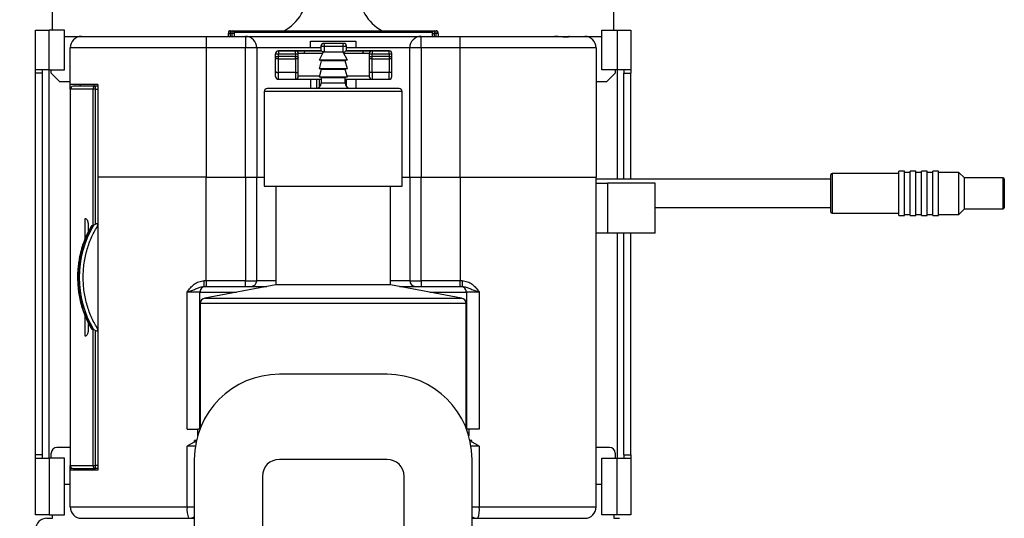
# Model space of a CAD drawing. Header units: millimetres. Extents: x 5 to 273, y 7 to 200.
# Tile 4 of 12: x 41 to 99, y 103 to 133. Entities that reach past the tile are written whole.
import ezdxf

# ---------------------------------------------------------------- set-up
doc = ezdxf.new("R2010")
doc.units = ezdxf.units.MM
doc.layers.add('FORMAT', color=7, linetype='Continuous')
doc.styles.add('SLDTEXTSTYLE0', font='TXT', dxfattribs={"width": 0.75})
doc.dimstyles.new('SLDDIMSTYLE1', dxfattribs={"dimtxt": 3.5, "dimasz": 3.302, "dimexe": 0, "dimexo": 0.0625, "dimgap": 0.875, "dimtad": 1, "dimdec": 1, "dimlfac": 3, "dimrnd": 1e-09, "dimzin": 12, "dimdsep": 46, "dimtxsty": 'SLDTEXTSTYLE0', "dimsah": 1, "dimcen": 0.09, "dimadec": 0, "dimazin": 3, "dimtfac": 1, "dimtofl": 0, "dimtmove": 0, "dimatfit": 3, "dimfxl": 0, "dimfrac": 2, "dimtolj": 1, "dimtzin": 12, "dimarcsym": 0})

# ---------------------------------------------------------------- blocks, each defined once
blk = doc.blocks.new('_D_1')
at = {"layer": 'FORMAT'}
for p, q in [((38.952, 143.371), (22.952, 143.371)), ((23.952, 143.371), (23.952, 54.516)), ((52.335, 54.516), (22.952, 54.516))]:
    blk.add_line(p, q, dxfattribs=at)
for points in [[(23.952, 143.371), (23.444, 140.069), (24.46, 140.069)], [(23.952, 54.516), (24.46, 57.818), (23.444, 57.818)]]:
    blk.add_solid(points, dxfattribs=at)
at = {"layer": 'FORMAT', "insert": (19.44, 100.004), "char_height": 3.5, "attachment_point": 1, "rotation": 90, "style": 'SLDTEXTSTYLE0'}
blk.add_mtext('266.6', dxfattribs=at)

msp = doc.modelspace()

# ---------------------------------------------------------------- linework, layer by layer
at = {"color": 7, "linetype": 'Continuous', "lineweight": 25}
for p, q in [((43.01822, 131.94353), (43.01822, 133.17686)), ((76.01822, 131.94353), (76.01822, 133.17686)), ((42.01822, 131.94353), (42.81822, 131.94353)), ((42.01822, 129.61019), (42.01822, 131.94353)), ((43.71822, 131.94353), (42.81822, 131.94353)), ((42.81822, 129.61019), (42.81822, 131.94353)), ((43.71822, 129.61019), (43.71822, 131.94353)), ((43.71822, 131.57686), (44.71822, 131.57686)), ((44.71822, 131.57686), (52.05155, 131.57686)), ((52.05155, 131.57686), (54.35155, 131.57686)), ((52.05155, 131.57686), (52.05155, 130.91019)), ((53.35239, 131.74353), (53.45238, 131.74353)), ((53.35239, 131.57686), (53.35239, 131.74353)), ((53.58573, 131.74353), (53.45238, 131.74353)), ((53.45238, 131.74353), (53.45238, 131.57686)), ((53.45384, 131.91019), (53.58723, 131.91019)), ((53.68571, 131.74353), (53.58573, 131.74353)), ((53.58573, 131.57686), (53.58573, 131.74353)), ((53.58723, 131.91019), (65.44921, 131.91019)), ((53.68571, 131.74353), (53.68571, 131.57686)), ((65.34925, 131.81019), (53.68719, 131.81019)), ((54.35155, 131.57686), (54.35155, 130.91019)), ((54.35155, 131.57686), (64.68488, 131.57686)), ((64.68488, 130.91019), (64.68488, 131.57686)), ((64.68488, 131.57686), (66.98488, 131.57686)), ((65.35072, 131.74353), (65.45071, 131.74353)), ((65.35072, 131.57686), (65.35072, 131.74353)), ((65.44921, 131.91019), (65.5826, 131.91019)), ((65.45071, 131.74353), (65.45071, 131.57686)), ((65.58406, 131.74353), (65.45071, 131.74353)), ((65.58406, 131.57686), (65.58406, 131.74353)), ((65.68405, 131.74353), (65.58406, 131.74353)), ((65.68405, 131.74353), (65.68405, 131.57686)), ((66.98488, 130.91019), (66.98488, 131.57686)), ((66.98488, 131.57686), (72.53804, 131.57686)), ((72.54624, 131.57686), (73.41676, 131.57686)), ((73.41676, 131.57686), (74.31822, 131.57686)), ((74.31822, 131.57686), (75.31822, 131.57686)), ((75.31822, 131.94353), (76.21822, 131.94353)), ((75.31822, 129.61019), (75.31822, 131.94353)), ((76.21822, 131.94353), (76.21822, 129.61019)), ((76.21822, 131.94353), (77.01822, 131.94353)), ((77.01822, 131.94353), (77.01822, 129.61019)), ((44.05155, 128.74353), (44.05155, 130.91019)), ((52.05155, 130.91019), (44.05155, 130.91019)), ((52.05155, 130.91019), (52.05155, 123.31019)), ((54.35155, 130.91019), (52.05155, 130.91019)), ((55.01822, 130.91019), (54.35155, 130.91019)), ((54.35155, 123.31019), (54.35155, 130.91019)), ((55.01822, 130.91019), (55.01822, 123.31019)), ((58.18488, 130.91019), (55.01822, 130.91019)), ((58.18488, 131.29084), (60.85155, 131.29084)), ((58.80155, 130.91019), (58.18488, 130.91019)), ((58.80155, 131.00396), (58.80155, 131.00031)), ((58.80155, 131.00031), (58.80155, 130.73364)), ((60.30155, 131.00031), (60.30155, 131.00395)), ((60.30155, 130.73364), (60.30155, 131.00031)), ((60.85155, 130.91019), (60.30155, 130.91019)), ((64.01822, 130.91019), (60.85155, 130.91019)), ((64.68488, 130.91019), (64.01822, 130.91019)), ((64.01822, 123.31019), (64.01822, 130.91019)), ((64.68488, 130.91019), (64.68488, 123.31019)), ((66.98488, 130.91019), (64.68488, 130.91019)), ((74.98488, 130.91019), (66.98488, 130.91019)), ((66.98488, 123.31019), (66.98488, 130.91019)), ((74.98488, 130.91019), (74.98488, 123.31019)), ((56.13488, 130.56422), (56.13488, 130.55897)), ((56.13488, 130.39231), (56.13488, 130.55897)), ((56.13488, 129.5204), (56.13488, 130.32375)), ((56.30155, 130.72564), (56.30155, 130.73088)), ((57.30155, 130.72564), (56.30155, 130.72564)), ((56.30155, 130.72564), (56.30155, 130.55876)), ((56.30155, 130.55876), (57.30155, 130.55876)), ((56.30155, 130.39209), (56.30155, 130.55876)), ((57.30155, 130.39209), (56.30155, 130.39209)), ((56.30155, 130.25499), (56.30155, 130.39209)), ((57.30155, 130.73088), (57.30155, 130.72564)), ((57.30155, 130.55876), (57.30155, 130.72564)), ((57.30155, 130.55876), (57.30155, 130.39209)), ((57.30155, 130.25499), (57.30155, 130.39209)), ((57.46822, 130.55897), (57.46822, 130.56422)), ((57.46822, 130.39231), (57.46822, 130.55897)), ((57.46822, 129.5204), (57.46822, 130.32375)), ((58.92567, 130.65843), (58.68488, 130.17686)), ((58.95549, 130.67686), (59.5138, 130.67686)), ((59.5138, 130.67686), (60.08095, 130.67686)), ((60.35155, 130.17686), (60.11076, 130.65843)), ((61.63488, 130.56422), (61.63488, 130.55897)), ((61.63488, 130.55897), (61.63488, 130.39231)), ((61.63488, 130.32375), (61.63488, 129.5204)), ((61.80155, 130.72564), (61.80155, 130.73088)), ((62.80155, 130.72564), (61.80155, 130.72564)), ((61.80155, 130.72564), (61.80155, 130.55876)), ((61.80155, 130.55876), (62.80155, 130.55876)), ((61.80155, 130.39209), (61.80155, 130.55876)), ((62.80155, 130.39209), (61.80155, 130.39209)), ((61.80155, 130.25499), (61.80155, 130.39209)), ((62.80155, 130.73088), (62.80155, 130.72564)), ((62.80155, 130.55876), (62.80155, 130.72564)), ((62.80155, 130.55876), (62.80155, 130.39209)), ((62.80155, 130.39209), (62.80155, 130.25499)), ((62.96822, 130.55897), (62.96822, 130.56422)), ((62.96822, 130.39231), (62.96822, 130.55897)), ((62.96822, 129.5204), (62.96822, 130.32375)), ((56.30155, 130.25499), (57.30155, 130.25499)), ((56.30155, 129.45163), (56.30155, 130.25499)), ((57.30155, 130.25499), (57.30155, 129.45163)), ((60.35155, 130.17686), (58.68488, 130.17686)), ((58.80704, 130.13494), (58.68488, 129.67686)), ((60.35155, 129.67686), (60.2294, 130.13494)), ((61.80155, 130.25499), (62.80155, 130.25499)), ((61.80155, 129.45163), (61.80155, 130.25499)), ((62.80155, 130.25499), (62.80155, 129.45163)), ((42.81822, 129.61019), (42.01822, 129.61019)), ((42.01822, 129.41019), (42.01822, 129.61019)), ((42.01822, 106.97686), (42.01822, 129.41019)), ((42.41822, 129.41019), (42.01822, 129.41019)), ((42.41822, 129.41019), (42.41822, 129.61019)), ((42.41822, 106.97686), (42.41822, 129.41019)), ((42.81822, 129.61019), (43.71822, 129.61019)), ((42.93488, 129.41019), (42.93488, 129.61019)), ((42.93488, 129.41019), (43.43488, 128.91019)), ((57.30155, 129.45163), (56.30155, 129.45163)), ((56.30155, 129.06003), (56.30155, 129.45163)), ((57.30155, 129.45163), (57.30155, 129.06003)), ((60.35155, 129.67686), (58.68488, 129.67686)), ((58.80704, 129.63494), (58.68488, 129.17686)), ((60.35155, 129.17686), (58.68488, 129.17686)), ((58.81822, 129.14353), (58.81822, 128.84353)), ((60.21822, 128.84353), (60.21822, 129.14353)), ((60.35155, 129.17686), (60.2294, 129.63494)), ((62.80155, 129.45163), (61.80155, 129.45163)), ((61.80155, 129.45163), (61.80155, 129.06003)), ((62.80155, 129.06003), (62.80155, 129.45163)), ((76.21822, 129.61019), (75.31822, 129.61019)), ((75.60155, 128.91019), (76.10155, 129.41019)), ((76.10155, 129.61019), (76.10155, 129.41019)), ((77.01822, 129.61019), (76.21822, 129.61019)), ((76.61822, 129.61019), (76.61822, 129.41019)), ((76.61822, 123.18002), (76.61822, 129.41019)), ((76.61822, 129.41019), (77.01822, 129.41019)), ((77.01822, 129.61019), (77.01822, 129.41019)), ((77.01822, 123.18002), (77.01822, 129.41019)), ((44.05155, 128.91019), (43.43488, 128.91019)), ((45.68488, 128.74353), (44.05155, 128.74353)), ((44.05155, 128.47686), (44.05155, 128.74353)), ((44.63488, 128.74353), (44.63488, 128.64353)), ((45.46822, 128.64353), (45.46822, 128.74353)), ((45.53314, 128.47686), (45.53314, 128.64353)), ((45.68488, 128.64353), (45.53314, 128.64353)), ((45.68488, 128.74353), (45.68488, 123.31019)), ((56.30155, 129.06003), (57.30155, 129.06003)), ((58.18488, 129.06647), (58.18488, 128.51019)), ((58.53488, 129.06675), (58.53488, 128.90871)), ((58.53488, 128.90871), (58.53488, 128.5187)), ((58.80155, 128.80932), (58.80155, 128.76314)), ((60.85155, 129.06654), (60.85155, 128.51019)), ((61.80155, 129.06003), (62.80155, 129.06003)), ((75.60155, 128.91019), (74.98488, 128.91019)), ((44.05155, 128.47686), (44.05155, 106.34353)), ((45.39445, 128.47686), (44.05155, 128.47686)), ((45.53314, 128.47686), (45.39445, 128.47686)), ((45.39445, 120.45648), (45.39445, 128.47686)), ((45.53314, 120.52682), (45.53314, 128.47686)), ((45.53314, 128.47686), (45.68488, 128.47686)), ((55.46822, 128.34353), (55.46822, 122.77686)), ((63.56822, 122.77686), (63.56822, 128.34353)), ((88.79041, 123.42868), (88.79041, 123.44669)), ((88.79041, 121.24669), (88.79041, 123.42868)), ((92.79041, 123.51335), (88.85708, 123.51335)), ((93.12375, 123.64669), (92.79041, 123.64669)), ((92.79041, 123.62541), (92.79041, 123.64669)), ((92.79041, 121.04669), (92.79041, 123.62541)), ((93.12375, 123.62541), (93.12375, 123.64669)), ((93.12375, 121.04669), (93.12375, 123.62541)), ((93.45708, 123.58002), (93.12375, 123.58002)), ((93.79041, 123.64669), (93.45708, 123.64669)), ((93.45708, 123.62541), (93.45708, 123.64669)), ((93.45708, 121.04669), (93.45708, 123.62541)), ((93.79041, 123.62541), (93.79041, 123.64669)), ((93.79041, 121.04669), (93.79041, 123.62541)), ((94.12375, 123.58002), (93.79041, 123.58002)), ((94.45708, 123.64669), (94.12375, 123.64669)), ((94.12375, 123.62541), (94.12375, 123.64669)), ((94.12375, 121.04669), (94.12375, 123.62541)), ((94.45708, 123.62541), (94.45708, 123.64669)), ((94.45708, 121.04669), (94.45708, 123.62541)), ((94.79041, 123.58002), (94.45708, 123.58002)), ((95.12375, 123.64669), (94.79041, 123.64669)), ((94.79041, 123.62541), (94.79041, 123.64669)), ((94.79041, 121.04669), (94.79041, 123.62541)), ((95.12375, 123.62541), (95.12375, 123.64669)), ((95.12375, 121.04669), (95.12375, 123.62541)), ((96.32375, 123.58002), (95.12375, 123.58002)), ((96.65708, 123.26335), (96.32375, 123.58002)), ((96.32375, 123.55983), (96.32375, 123.58002)), ((96.32375, 121.11335), (96.32375, 123.55983)), ((45.68488, 123.31019), (45.68488, 106.07686)), ((52.05155, 123.31019), (45.68488, 123.31019)), ((52.05155, 117.21019), (52.05155, 123.31019)), ((52.05155, 123.31019), (54.35155, 123.31019)), ((54.35155, 123.31019), (54.35155, 117.21019)), ((54.35155, 123.31019), (55.01822, 123.31019)), ((55.01822, 117.21019), (55.01822, 123.31019)), ((55.01822, 123.31019), (55.46822, 123.31019)), ((55.46822, 122.77686), (63.56822, 122.77686)), ((56.15155, 122.77686), (56.15155, 116.97686)), ((62.88488, 116.97686), (62.88488, 122.77686)), ((63.56822, 123.31019), (64.01822, 123.31019)), ((64.01822, 123.31019), (64.01822, 117.21019)), ((64.01822, 123.31019), (64.68488, 123.31019)), ((64.68488, 117.21019), (64.68488, 123.31019)), ((64.68488, 123.31019), (66.98488, 123.31019)), ((66.98488, 123.31019), (66.98488, 117.21019)), ((66.98488, 123.31019), (74.98488, 123.31019)), ((74.98488, 103.91019), (74.98488, 123.31019)), ((88.79041, 123.18002), (74.98488, 123.18002)), ((74.98488, 122.94353), (75.65155, 122.94353)), ((75.65155, 122.94353), (75.65155, 120.01019)), ((78.45155, 122.94353), (75.65155, 122.94353)), ((78.45155, 120.01019), (78.45155, 122.94353)), ((98.92375, 123.26335), (96.65708, 123.26335)), ((96.65708, 123.24835), (96.65708, 123.26335)), ((96.65708, 121.43002), (96.65708, 123.24835)), ((98.99041, 123.19669), (98.99041, 121.49669)), ((78.45155, 121.51335), (88.79041, 121.51335)), ((88.85708, 121.18002), (92.79041, 121.18002)), ((92.79041, 121.04669), (93.12375, 121.04669)), ((93.12375, 121.11335), (93.45708, 121.11335)), ((93.45708, 121.04669), (93.79041, 121.04669)), ((93.79041, 121.11335), (94.12375, 121.11335)), ((94.12375, 121.04669), (94.45708, 121.04669)), ((94.45708, 121.11335), (94.79041, 121.11335)), ((94.79041, 121.04669), (95.12375, 121.04669)), ((95.12375, 121.11335), (96.32375, 121.11335)), ((96.32375, 121.11335), (96.65708, 121.43002)), ((96.65708, 121.43002), (98.92375, 121.43002)), ((44.923, 119.67038), (44.923, 120.87686)), ((45.10285, 120.54353), (45.10285, 120.07243)), ((45.39445, 120.45648), (45.32647, 120.44639)), ((45.29117, 120.40754), (45.18389, 120.21873)), ((75.65155, 120.01019), (74.98488, 120.01019)), ((78.45155, 120.01019), (75.65155, 120.01019)), ((76.61822, 106.97686), (76.61822, 120.01019)), ((77.01822, 106.97686), (77.01822, 120.01019)), ((52.05155, 117.21019), (51.92709, 117.21019)), ((52.05155, 117.21019), (52.05155, 116.87686)), ((54.35155, 117.21019), (52.05155, 117.21019)), ((54.35155, 117.21019), (55.01822, 117.21019)), ((54.35155, 116.87686), (54.35155, 117.21019)), ((64.01822, 117.21019), (64.68488, 117.21019)), ((64.68488, 117.21019), (64.68488, 116.87686)), ((66.98488, 117.21019), (64.68488, 117.21019)), ((67.10934, 117.21019), (66.98488, 117.21019)), ((66.98488, 116.87686), (66.98488, 117.21019)), ((50.92428, 116.54353), (51.01822, 116.5762)), ((51.68488, 116.54353), (50.92428, 116.54353)), ((50.92428, 108.47686), (50.92428, 116.54353)), ((51.68488, 108.50525), (51.68488, 116.54353)), ((51.93228, 116.87686), (52.05155, 116.87686)), ((56.15155, 116.97686), (51.97353, 116.19446)), ((52.05155, 116.87686), (54.35155, 116.87686)), ((62.88488, 116.97686), (56.15155, 116.97686)), ((67.06291, 116.19446), (62.88488, 116.97686)), ((64.68488, 116.87686), (66.98488, 116.87686)), ((66.98488, 116.87686), (67.10416, 116.87686)), ((68.11216, 116.54353), (67.35155, 116.54353)), ((67.35155, 116.54353), (67.35155, 108.50525)), ((68.01822, 116.5762), (68.11216, 116.54353)), ((68.11216, 116.54353), (68.11216, 108.47686)), ((51.70155, 115.86682), (51.70155, 108.54799)), ((67.33488, 108.54799), (67.33488, 115.86682)), ((44.923, 113.94353), (44.923, 115.153)), ((45.10285, 114.75412), (45.10285, 114.27686)), ((45.32647, 114.37399), (45.39445, 114.3639)), ((45.39445, 106.34353), (45.39445, 114.3639)), ((45.53314, 106.34353), (45.53314, 114.29357)), ((62.68488, 111.71019), (56.35155, 111.71019)), ((50.92428, 108.47686), (51.54923, 108.47686)), ((51.68488, 108.47686), (51.54923, 108.47686)), ((67.48721, 108.47686), (67.35155, 108.47686)), ((68.11216, 108.47686), (67.48721, 108.47686)), ((51.01822, 107.5406), (51.36318, 107.73533)), ((51.36318, 107.73533), (51.36318, 107.81019)), ((51.47405, 107.81019), (51.36318, 107.81019)), ((67.67326, 107.81019), (67.56238, 107.81019)), ((67.57375, 107.76358), (67.67326, 107.73533)), ((67.67326, 107.73533), (67.67326, 107.81019)), ((67.67326, 107.73533), (68.01822, 107.5406)), ((44.05155, 107.41019), (43.26822, 107.41019)), ((50.92428, 107.47686), (51.01822, 107.5406)), ((50.92428, 103.91019), (50.92428, 107.47686)), ((68.01822, 107.5406), (68.11216, 107.47686)), ((68.11216, 107.47686), (68.11216, 103.91019)), ((75.76822, 107.41019), (74.98488, 107.41019)), ((42.41822, 106.97686), (42.01822, 106.97686)), ((42.01822, 106.77686), (42.01822, 106.97686)), ((42.01822, 106.77686), (42.81822, 106.77686)), ((42.01822, 103.44353), (42.01822, 106.77686)), ((42.41822, 106.77686), (42.41822, 106.97686)), ((42.81822, 106.77686), (42.81822, 103.44353)), ((43.71822, 106.77686), (42.81822, 106.77686)), ((42.93488, 106.77686), (42.93488, 107.07686)), ((43.71822, 103.44353), (43.71822, 106.77686)), ((51.35155, 106.71019), (51.35155, 99.17686)), ((62.68488, 106.71019), (56.35155, 106.71019)), ((67.68488, 99.17686), (67.68488, 106.71019)), ((75.31822, 106.77686), (76.21822, 106.77686)), ((75.31822, 103.44353), (75.31822, 106.77686)), ((76.10155, 107.07686), (76.10155, 106.77686)), ((76.21822, 103.44353), (76.21822, 106.77686)), ((76.21822, 106.77686), (77.01822, 106.77686)), ((76.61822, 106.97686), (77.01822, 106.97686)), ((76.61822, 106.97686), (76.61822, 106.77686)), ((77.01822, 106.97686), (77.01822, 106.77686)), ((77.01822, 106.77686), (77.01822, 103.44353)), ((44.05155, 106.07686), (44.05155, 106.34353)), ((44.05155, 106.34353), (45.39445, 106.34353)), ((44.05155, 103.91019), (44.05155, 106.07686)), ((45.68488, 106.07686), (44.05155, 106.07686)), ((45.39445, 106.34353), (45.53314, 106.34353)), ((45.68488, 106.34353), (45.53314, 106.34353)), ((45.53314, 106.17686), (45.53314, 106.34353)), ((45.68488, 106.17686), (45.53314, 106.17686)), ((55.35155, 105.71019), (55.35155, 99.17686)), ((63.68488, 99.17686), (63.68488, 105.71019)), ((43.71822, 105.24353), (44.05155, 105.24353)), ((74.98488, 105.24353), (75.31822, 105.24353)), ((44.05155, 103.91019), (50.92428, 103.91019)), ((68.11216, 103.91019), (74.98488, 103.91019)), ((42.81822, 103.44353), (42.01822, 103.44353)), ((42.68488, 103.24353), (43.01822, 103.24353)), ((42.81822, 103.44353), (43.71822, 103.44353)), ((43.01822, 103.24353), (43.01822, 103.44353)), ((76.21822, 103.44353), (75.31822, 103.44353)), ((76.01822, 103.44353), (76.01822, 103.24353)), ((76.01822, 103.24353), (76.35155, 103.24353)), ((77.01822, 103.44353), (76.21822, 103.44353))]:
    msp.add_line(p, q, dxfattribs=at)
at = {"color": 8, "linetype": 'Continuous', "lineweight": 25}
for p, q in [((58.96822, 131.16697), (58.96822, 131.17044)), ((59.01143, 130.67686), (59.01143, 131.0001)), ((60.09167, 131.0001), (60.09167, 130.67509)), ((60.13488, 131.17043), (60.13488, 131.16697)), ((59.51357, 130.65843), (58.92567, 130.65843)), ((60.11076, 130.65843), (59.51357, 130.65843)), ((60.2294, 130.13494), (58.80704, 130.13494)), ((42.81822, 106.77686), (42.81822, 129.61019)), ((60.2294, 129.63494), (58.80704, 129.63494)), ((60.21822, 129.14353), (58.81822, 129.14353)), ((76.21822, 129.61019), (76.21822, 123.18002)), ((58.70155, 129.06844), (58.70155, 128.59022)), ((58.81822, 128.84353), (59.51273, 128.84353)), ((59.51273, 128.84353), (60.21822, 128.84353)), ((63.56822, 128.34353), (55.46822, 128.34353)), ((88.85708, 123.51335), (88.85708, 121.18002)), ((98.92375, 121.43002), (98.92375, 123.26335)), ((76.21822, 120.01019), (76.21822, 106.77686)), ((56.15155, 117.21019), (55.01822, 117.21019)), ((64.01822, 117.21019), (62.88488, 117.21019)), ((51.68488, 116.54353), (53.83755, 116.54353)), ((65.19888, 116.54353), (67.35155, 116.54353)), ((54.69342, 115.86682), (51.70155, 115.86682)), ((51.97353, 116.19446), (54.86129, 116.19446)), ((67.33488, 115.86682), (54.69342, 115.86682)), ((54.86129, 116.19446), (67.06291, 116.19446)), ((51.54923, 108.10219), (51.54923, 108.47686)), ((67.48721, 108.47686), (67.48721, 108.10219)), ((51.41068, 107.47686), (50.92428, 107.47686)), ((68.11216, 107.47686), (67.62576, 107.47686)), ((50.92428, 103.91019), (51.35155, 103.91019)), ((67.68488, 103.91019), (68.11216, 103.91019))]:
    msp.add_line(p, q, dxfattribs=at)
at = {"color": 7, "linetype": 'Continuous', "lineweight": 25, "flags": 128}
for points in [[(59.01143, 131.0001), (59.14441, 131.00014), (59.27915, 131.00017), (59.41506, 131.00019), (59.55155, 131.00019), (59.68804, 131.00019), (59.82395, 131.00017), (59.95869, 131.00014), (60.09167, 131.0001)], [(56.30155, 130.25499), (56.26904, 130.25631), (56.23777, 130.26022), (56.20896, 130.26658), (56.1837, 130.27513), (56.16297, 130.28555), (56.14757, 130.29744), (56.13809, 130.31034), (56.13488, 130.32375)], [(57.46822, 130.32375), (57.46502, 130.31034), (57.45553, 130.29744), (57.44013, 130.28555), (57.4194, 130.27513), (57.39415, 130.26658), (57.36533, 130.26022), (57.33407, 130.25631), (57.30155, 130.25499)], [(57.81694, 130.56795), (57.81856, 130.60046), (57.82338, 130.63172), (57.8312, 130.66051), (57.84172, 130.68575), (57.85454, 130.70645), (57.86917, 130.72182), (57.88504, 130.73127), (57.90155, 130.73443)], [(61.20155, 130.73443), (61.21806, 130.73127), (61.23393, 130.72182), (61.24856, 130.70645), (61.26138, 130.68575), (61.27191, 130.66051), (61.27973, 130.63172), (61.28454, 130.60046), (61.28617, 130.56795)], [(61.80155, 130.25499), (61.76904, 130.25631), (61.73777, 130.26022), (61.70896, 130.26658), (61.6837, 130.27513), (61.66297, 130.28555), (61.64757, 130.29744), (61.63809, 130.31034), (61.63488, 130.32375)], [(62.96822, 130.32375), (62.96502, 130.31034), (62.95553, 130.29744), (62.94013, 130.28555), (62.9194, 130.27513), (62.89415, 130.26658), (62.86533, 130.26022), (62.83407, 130.25631), (62.80155, 130.25499)], [(56.13488, 129.5204), (56.13809, 129.50699), (56.14757, 129.49409), (56.16297, 129.4822), (56.1837, 129.47178), (56.20896, 129.46322), (56.23777, 129.45687), (56.26904, 129.45296), (56.30155, 129.45163)], [(57.30155, 129.45163), (57.33407, 129.45296), (57.36533, 129.45687), (57.39415, 129.46322), (57.4194, 129.47178), (57.44013, 129.4822), (57.45553, 129.49409), (57.46502, 129.50699), (57.46822, 129.5204)], [(61.80155, 129.45163), (61.76904, 129.45296), (61.73777, 129.45687), (61.70896, 129.46322), (61.6837, 129.47178), (61.66297, 129.4822), (61.64757, 129.49409), (61.63809, 129.50699), (61.63488, 129.5204)], [(62.96822, 129.5204), (62.96502, 129.50699), (62.95553, 129.49409), (62.94013, 129.4822), (62.9194, 129.47178), (62.89415, 129.46322), (62.86533, 129.45687), (62.83407, 129.45296), (62.80155, 129.45163)]]:
    msp.add_lwpolyline(points, dxfattribs=at)
at = {"color": 7, "linetype": 'Continuous', "lineweight": 25}
for centre, radius, start, end in [((55.35155, 134.24353), 2.66667, 298.5909642, 0), ((63.68488, 134.24353), 2.66667, 180, 241.0449756), ((44.71822, 130.91019), 0.66667, 90, 180), ((53.58721, 131.81021), 0.09998, 359.9886956, 89.9886911), ((54.35155, 130.91019), 0.66667, 0, 90), ((64.68488, 130.91019), 0.66667, 90, 180), ((65.44923, 131.81021), 0.09998, 90.0113089, 180.0113044), ((65.58259, 131.81025), 0.09994, 45.4306302, 89.9981572), ((74.31822, 130.91019), 0.66667, 0, 90), ((58.96822, 131.00031), 0.16667, 89.999977, 179.999977), ((58.9496, 175.31022), 44.31016, 269.8085664, 270.0799502), ((58.81757, 131.03893), 0.19771, 348.6733725, 40.3614949), ((60.28554, 131.03893), 0.19771, 139.6385051, 191.3266275), ((60.15351, 175.31022), 44.31016, 269.9200498, 270.1914336), ((60.13488, 131.00031), 0.16667, 0.000023, 90.000023), ((56.30155, 130.56422), 0.16667, 89.999977, 179.999977), ((56.30155, 130.55897), 0.16667, 89.999977, 179.999977), ((56.25988, 163.40675), 32.84801, 269.7819657, 270.0726778), ((56.25988, 163.24008), 32.84801, 269.7819657, 270.0726778), ((57.30155, 130.56422), 0.16667, 0.000023, 90.000023), ((57.30155, 130.55897), 0.16667, 0.000023, 90.000023), ((57.34322, 163.40675), 32.84801, 269.9273222, 270.2180343), ((57.34322, 163.24008), 32.84801, 269.9273222, 270.2180343), ((58.80815, 131.07707), 0.34349, 268.899989, 270.1359872), ((58.95549, 130.64353), 0.03333, 90, 153.4349488), ((60.08095, 130.64353), 0.03333, 26.5650512, 90), ((60.29496, 131.07707), 0.34349, 269.8640128, 271.100011), ((61.80155, 130.56422), 0.16667, 89.999977, 179.999977), ((61.80155, 130.55897), 0.16667, 89.999977, 179.999977), ((61.75988, 163.40675), 32.84801, 269.7819657, 270.0726778), ((61.75988, 163.24008), 32.84801, 269.7819657, 270.0726778), ((62.80155, 130.56422), 0.16667, 0.000023, 90.000023), ((62.80155, 130.55897), 0.16667, 0.000023, 90.000023), ((62.84322, 163.40675), 32.84801, 269.9273222, 270.2180343), ((62.84322, 163.24008), 32.84801, 269.9273222, 270.2180343), ((58.77483, 130.14353), 0.03333, 345.0685828, 90), ((60.26161, 130.14353), 0.03333, 90, 194.9314172), ((56.30155, 129.2267), 0.16667, 180.000023, 270.000023), ((57.30155, 129.2267), 0.16667, 269.999977, 359.999977), ((58.77483, 129.64353), 0.03333, 345.0685828, 90), ((58.78488, 129.14353), 0.03333, 0, 90), ((60.25155, 129.14353), 0.03333, 90, 180), ((60.26161, 129.64353), 0.03333, 90, 194.9314172), ((61.80155, 129.2267), 0.16667, 180.000023, 270.000023), ((62.80155, 129.2267), 0.16667, 269.999977, 359.999977), ((44.21822, 128.47686), 0.16667, 90, 180), ((45.54854, 128.48967), 0.15462, 95.7158399, 184.7539324), ((58.48488, 128.84353), 0.33333, 270, 0), ((60.55155, 128.84353), 0.33333, 180, 270), ((55.63488, 128.34353), 0.16667, 90, 180), ((63.40155, 128.34353), 0.16667, 0, 90), ((88.85708, 123.44669), 0.06667, 90, 180), ((98.92375, 123.19669), 0.06667, 0, 90), ((88.85708, 121.24669), 0.06667, 180, 270), ((98.92375, 121.49669), 0.06667, 270, 0), ((50.57348, 117.41019), 5.98993, 149.2962339, 210.7037661), ((50.49294, 117.41019), 5.99257, 149.5583346, 210.4416654), ((54.68488, 117.21019), 0.33333, 270, 0), ((64.35155, 117.21019), 0.33333, 180, 270), ((52.01822, 116.54353), 0.33333, 90, 180), ((67.01822, 116.54353), 0.33333, 0, 90), ((52.03488, 115.86682), 0.33333, 100.6066983, 180), ((67.00155, 115.86682), 0.33333, 0, 79.3933017), ((56.35155, 106.71019), 5, 90, 180), ((62.68488, 106.71019), 5, 0, 90), ((43.26822, 107.07686), 0.33333, 90, 180), ((75.76822, 107.07686), 0.33333, 0, 90), ((56.35155, 105.71019), 1, 90, 180), ((62.68488, 105.71019), 1, 0, 90), ((44.21822, 106.34353), 0.16667, 180, 270), ((44.15155, 106.07686), 0.1, 90, 180), ((45.54854, 106.33071), 0.15462, 175.2460676, 264.2841601), ((44.71822, 103.91019), 0.66667, 180, 270), ((52.17753, 103.74684), 1.26385, 172.5735362, 203.4678433), ((66.85891, 103.74684), 1.26385, 336.5321567, 7.4264638), ((74.31822, 103.91019), 0.66667, 270, 0), ((42.68488, 102.57686), 0.66667, 90, 180), ((51.01822, 103.91019), 0.66667, 270, 300), ((68.01822, 103.91019), 0.66667, 240, 270)]:
    msp.add_arc(centre, radius, start, end, dxfattribs=at)
at = {"color": 8, "linetype": 'Continuous', "lineweight": 25}
for centre, radius, start, end in [((73.41677, 131.47704), 0.09982, 90.0045059, 128.4542134), ((58.62501, -123.9277), 254.49455, 89.9426343, 90.2604356), ((60.44551, -132.63526), 263.20216, 89.741088, 90.0628909), ((58.48937, -77.75631), 206.98971, 89.9417156, 90.2826619), ((60.4261, -167.57887), 296.81221, 89.7666589, 90.0172975)]:
    msp.add_arc(centre, radius, start, end, dxfattribs=at)
at = {"color": 7, "linetype": 'Continuous', "lineweight": 25}
for points, knots in [([(53.39514, 131.89039), (53.38984, 131.88636), (53.37864, 131.87784), (53.36698, 131.86101), (53.35927, 131.84432), (53.3556, 131.83055), (53.35417, 131.82106), (53.35352, 131.81407), (53.35296, 131.80382), (53.3526, 131.78692), (53.35239, 131.763), (53.35239, 131.74887), (53.3524, 131.74353)], [0, 0, 0, 0, 0.10889817, 0.230186, 0.33143736, 0.41161389, 0.46561247, 0.50931363, 0.58121574, 0.76975012, 0.91301351, 1, 1, 1, 1]), ([(53.45393, 131.90877), (53.44567, 131.90869), (53.42674, 131.90849), (53.4063, 131.90015), (53.39671, 131.89177), (53.39514, 131.89039)], [0, 0, 0, 0, 0.39282225, 0.90066649, 1, 1, 1, 1]), ([(53.45384, 131.91019), (53.45364, 131.90835), (53.45325, 131.90466), (53.45282, 131.87592), (53.45253, 131.83362), (53.45239, 131.78676), (53.45238, 131.7558), (53.45238, 131.74353)], [0, 0, 0, 0, 0.21472485, 0.4294755, 0.64419408, 0.85887706, 1, 1, 1, 1]), ([(53.58573, 131.74353), (53.58574, 131.76226), (53.58576, 131.79973), (53.58597, 131.84967), (53.58631, 131.88736), (53.58675, 131.90734), (53.58709, 131.90938), (53.58723, 131.91019)], [0, 0, 0, 0, 0.21466099, 0.42931533, 0.6439624, 0.85861525, 1, 1, 1, 1]), ([(53.68719, 131.81019), (53.68705, 131.80987), (53.68672, 131.80905), (53.68629, 131.80103), (53.68595, 131.78593), (53.68575, 131.76597), (53.68573, 131.75102), (53.68571, 131.74353)], [0, 0, 0, 0, 0.14023484, 0.3536084, 0.56804315, 0.78364664, 1, 1, 1, 1]), ([(65.35072, 131.74353), (65.35072, 131.74844), (65.3507, 131.7608), (65.35057, 131.77951), (65.35028, 131.79644), (65.34985, 131.80797), (65.34945, 131.80945), (65.34925, 131.81019)], [0, 0, 0, 0, 0.14227138, 0.35823265, 0.57316075, 0.78696126, 1, 1, 1, 1]), ([(65.44921, 131.91019), (65.44941, 131.90835), (65.44982, 131.90466), (65.45026, 131.87592), (65.45055, 131.83362), (65.45069, 131.78676), (65.4507, 131.7558), (65.45071, 131.74353)], [0, 0, 0, 0, 0.21472626, 0.42947949, 0.64419919, 0.85888168, 1, 1, 1, 1]), ([(65.58406, 131.74353), (65.58405, 131.76226), (65.58402, 131.79973), (65.58383, 131.84967), (65.58349, 131.88736), (65.58306, 131.90734), (65.58273, 131.90938), (65.5826, 131.91019)], [0, 0, 0, 0, 0.21466242, 0.42931848, 0.64396758, 0.85862222, 1, 1, 1, 1]), ([(65.68404, 131.74521), (65.68404, 131.74927), (65.68405, 131.76227), (65.68389, 131.78325), (65.6835, 131.8022), (65.68307, 131.81265), (65.68205, 131.8232), (65.67964, 131.83634), (65.6725, 131.85571), (65.66339, 131.87286), (65.65349, 131.88007), (65.65221, 131.88101)], [0, 0, 0, 0, 0.07269407, 0.23268616, 0.40008328, 0.52905896, 0.59525748, 0.66755707, 0.77981309, 0.9713823, 1, 1, 1, 1]), ([(72.7497, 131.56251), (72.69595, 131.56866), (72.62838, 131.57639), (72.55338, 131.57678), (72.53804, 131.57686)], [0, 0, 0, 0, 0.795488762, 1, 1, 1, 1]), ([(73.35851, 131.55473), (73.35867, 131.55483), (73.36137, 131.55657), (73.34208, 131.54649), (73.27863, 131.53385), (73.14748, 131.52971), (72.96891, 131.54654), (72.82072, 131.5604), (72.74994, 131.56702)], [0, 0, 0, 0, 0.00868593, 0.14627971, 0.35314126, 0.56994444, 0.79462269, 1, 1, 1, 1]), ([(58.18488, 130.91019), (58.18488, 130.98333), (58.18488, 131.1202), (58.18488, 131.23663), (58.18488, 131.29084)], [0, 0, 0, 0, 0.53435145, 1, 1, 1, 1]), ([(60.85155, 131.29084), (60.85155, 131.22753), (60.85155, 131.10994), (60.85155, 130.97328), (60.85155, 130.91019)], [0, 0, 0, 0, 0.538370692, 1, 1, 1, 1]), ([(56.30155, 130.73088), (56.32195, 130.73123), (56.36347, 130.73195), (56.7008, 130.73295), (57.20995, 130.73383), (57.67365, 130.73423), (57.90155, 130.73443)], [0, 0, 0, 0, 0.24574112, 0.5, 0.75425888, 1, 1, 1, 1]), ([(58.80896, 130.73358), (58.60217, 130.73346), (58.17833, 130.73322), (57.68937, 130.73256), (57.36183, 130.73176), (57.32132, 130.73117), (57.30155, 130.73088)], [0, 0, 0, 0, 0.24395161, 0.5, 0.75604839, 1, 1, 1, 1]), ([(58.80896, 130.73358), (58.81353, 130.73269), (58.82295, 130.73085), (58.84568, 130.71756), (58.87201, 130.69842), (58.89995, 130.67594), (58.91936, 130.65763), (58.92873, 130.64879)], [0, 0, 0, 0, 0.19450935, 0.40053746, 0.58888384, 0.80164794, 1, 1, 1, 1]), ([(60.29414, 130.73358), (60.28957, 130.73269), (60.28015, 130.73086), (60.25742, 130.71753), (60.23106, 130.69851), (60.19392, 130.66789), (60.1623, 130.63951), (60.14257, 130.61913), (60.14088, 130.61738)], [0, 0, 0, 0, 0.15708963, 0.32342464, 0.47557331, 0.64731049, 0.96971503, 1, 1, 1, 1]), ([(61.80155, 130.73088), (61.78179, 130.73117), (61.74128, 130.73176), (61.41373, 130.73256), (60.92478, 130.73322), (60.50094, 130.73346), (60.29414, 130.73358)], [0, 0, 0, 0, 0.24395161, 0.5, 0.75604839, 1, 1, 1, 1]), ([(61.20155, 130.73443), (61.42945, 130.73423), (61.89315, 130.73383), (62.4023, 130.73295), (62.73964, 130.73195), (62.78115, 130.73123), (62.80155, 130.73088)], [0, 0, 0, 0, 0.245741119, 0.5, 0.754258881, 1, 1, 1, 1]), ([(56.13488, 129.2267), (56.13488, 129.23045), (56.13488, 129.23811), (56.13488, 129.30098), (56.13488, 129.39544), (56.13488, 129.47933), (56.13488, 129.5204)], [0, 0, 0, 0, 0.244791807, 0.5, 0.755208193, 1, 1, 1, 1]), ([(57.46822, 129.2267), (57.46822, 129.23045), (57.46822, 129.23811), (57.46822, 129.30098), (57.46822, 129.39544), (57.46822, 129.47933), (57.46822, 129.5204)], [0, 0, 0, 0, 0.24479181, 0.5, 0.75520819, 1, 1, 1, 1]), ([(61.63488, 129.5204), (61.63488, 129.47933), (61.63488, 129.39544), (61.63488, 129.30098), (61.63488, 129.23811), (61.63488, 129.23045), (61.63488, 129.2267)], [0, 0, 0, 0, 0.24479181, 0.5, 0.75520819, 1, 1, 1, 1]), ([(62.96822, 129.2267), (62.96822, 129.23045), (62.96822, 129.23811), (62.96822, 129.30098), (62.96822, 129.39544), (62.96822, 129.47933), (62.96822, 129.5204)], [0, 0, 0, 0, 0.24479181, 0.5, 0.75520819, 1, 1, 1, 1]), ([(45.53314, 128.64353), (45.33476, 128.64353), (44.93584, 128.64353), (44.53054, 128.64353), (44.26641, 128.64353), (44.23422, 128.64353), (44.21822, 128.64353)], [0, 0, 0, 0, 0.24864527, 0.5, 0.75135473, 1, 1, 1, 1]), ([(57.30155, 129.06422), (57.30885, 129.06439), (57.32389, 129.06475), (57.44904, 129.06528), (57.65675, 129.06579), (57.9489, 129.06625), (58.31053, 129.06661), (58.60363, 129.06683), (58.77645, 129.06689), (58.80319, 129.0669)], [0, 0, 0, 0, 0.14870573, 0.30631888, 0.47048463, 0.63813421, 0.80578379, 0.96994954, 1, 1, 1, 1]), ([(60.19304, 129.06694), (60.25583, 129.06692), (60.46531, 129.06685), (60.79315, 129.06662), (61.15405, 129.06625), (61.44639, 129.06579), (61.65405, 129.06528), (61.77921, 129.06475), (61.79425, 129.06439), (61.80155, 129.06422)], [0, 0, 0, 0, 0.06755598, 0.22537385, 0.38654084, 0.54770783, 0.7055257, 0.85704435, 1, 1, 1, 1]), ([(60.30155, 128.62813), (60.30155, 128.69555), (60.30155, 128.90029), (60.30155, 129.00319), (60.30155, 129.07221)], [0, 0, 0, 0, 0.32926583, 1, 1, 1, 1]), ([(59.48774, 128.51019), (59.251, 128.51019), (58.76333, 128.51019), (58.0413, 128.51019), (57.34812, 128.51019), (56.73126, 128.51019), (56.23097, 128.51019), (55.87843, 128.51019), (55.67005, 128.51019), (55.648, 128.51019), (55.63754, 128.51019)], [0, 0, 0, 0, 0.11709973, 0.24121369, 0.37048756, 0.5025048, 0.63452204, 0.76379591, 0.88790987, 1, 1, 1, 1]), ([(63.40143, 128.51019), (63.38698, 128.51019), (63.3572, 128.51019), (63.13547, 128.51019), (62.77176, 128.51019), (62.26179, 128.51019), (61.63698, 128.51019), (60.93818, 128.51019), (60.21277, 128.51019), (59.72469, 128.51019), (59.48774, 128.51019)], [0, 0, 0, 0, 0.11651603, 0.24001133, 0.36864081, 0.5, 0.63135919, 0.75998867, 0.88348397, 1, 1, 1, 1]), ([(45.68488, 114.3506), (45.55913, 114.56754), (45.30276, 115.00978), (45.03139, 115.76092), (44.8554, 116.56841), (44.79613, 117.41019), (44.8554, 118.25198), (45.03139, 119.05947), (45.30276, 119.8106), (45.55913, 120.25284), (45.68488, 120.46979)], [0, 0, 0, 0, 0.11948669, 0.24357707, 0.3709382, 0.5, 0.6290618, 0.75642293, 0.88051331, 1, 1, 1, 1]), ([(44.923, 120.87686), (44.94448, 120.87233), (44.98747, 120.86327), (45.04624, 120.79279), (45.0876, 120.69198), (45.10195, 120.60139), (45.1027, 120.55331), (45.10285, 120.54353)], [0, 0, 0, 0, 0.25145681, 0.50331268, 0.74066907, 0.94724804, 1, 1, 1, 1]), ([(45.42323, 120.46865), (45.41502, 120.46416), (45.40474, 120.45854), (45.39618, 120.45683), (45.39445, 120.45648)], [0, 0, 0, 0, 0.79867102, 1, 1, 1, 1]), ([(45.53314, 120.52682), (45.51351, 120.51614), (45.47407, 120.49467), (45.44023, 120.47735), (45.42323, 120.46865)], [0, 0, 0, 0, 0.49772611, 1, 1, 1, 1]), ([(45.68488, 120.46979), (45.6845, 120.48031), (45.68373, 120.50144), (45.67565, 120.52812), (45.66171, 120.54678), (45.6461, 120.55658), (45.62505, 120.56115), (45.59176, 120.55741), (45.56005, 120.54336), (45.53898, 120.53041), (45.53314, 120.52682)], [0, 0, 0, 0, 0.14359988, 0.28833501, 0.37213111, 0.45641164, 0.53374394, 0.6620693, 0.90633948, 1, 1, 1, 1]), ([(45.18389, 120.21873), (45.15907, 120.17599), (45.04598, 119.98126), (44.88957, 119.61043), (44.71933, 119.12041), (44.6092, 118.67277), (44.54019, 118.27143), (44.49321, 117.86647), (44.48652, 117.57773), (44.48264, 117.41019)], [0, 0, 0, 0, 0.05201692, 0.2370089, 0.41574983, 0.58646225, 0.707447, 0.8302508, 1, 1, 1, 1]), ([(45.32647, 120.44639), (45.31908, 120.44337), (45.30436, 120.43734), (45.29077, 120.4216), (45.28625, 120.41028), (45.28618, 120.41009)], [0, 0, 0, 0, 0.4982639, 0.99171703, 1, 1, 1, 1]), ([(44.48264, 117.41019), (44.48832, 117.20379), (44.49632, 116.91343), (44.54961, 116.48822), (44.61357, 116.12784), (44.7199, 115.70601), (44.8644, 115.27521), (45.04152, 114.85262), (45.18796, 114.58836), (45.25869, 114.46071)], [0, 0, 0, 0, 0.19803326, 0.27857285, 0.41214783, 0.55085239, 0.69963255, 0.85492018, 1, 1, 1, 1]), ([(50.92428, 116.54353), (51.05165, 116.71004), (51.2429, 116.96006), (51.61254, 117.17624), (51.82225, 117.19888), (51.92709, 117.21019)], [0, 0, 0, 0, 0.499313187, 0.749691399, 1, 1, 1, 1]), ([(67.10934, 117.21019), (67.21418, 117.19888), (67.4239, 117.17624), (67.79354, 116.96006), (67.98478, 116.71004), (68.11216, 116.54353)], [0, 0, 0, 0, 0.25031073, 0.50069107, 1, 1, 1, 1]), ([(51.01822, 116.5762), (51.09798, 116.60422), (51.25706, 116.6601), (51.4815, 116.74778), (51.6944, 116.84468), (51.8531, 116.86615), (51.93228, 116.87686)], [0, 0, 0, 0, 0.25108677, 0.50077636, 0.75092683, 1, 1, 1, 1]), ([(54.35155, 116.87686), (54.39347, 116.87686), (54.45822, 116.87686), (54.5359, 116.87686), (54.58896, 116.87686), (54.63201, 116.87686), (54.6735, 116.87686), (54.68041, 116.87686), (54.68488, 116.87686)], [0, 0, 0, 0, 0.23944295, 0.36989271, 0.50000015, 0.63044976, 0.76055705, 1, 1, 1, 1]), ([(54.68488, 116.87686), (54.70067, 116.87686), (54.73317, 116.87686), (54.95388, 116.87686), (55.22234, 116.87686), (55.4125, 116.87686), (55.56784, 116.87686), (55.61755, 116.87686)], [0, 0, 0, 0, 0.291942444, 0.601372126, 0.762754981, 0.924079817, 1, 1, 1, 1]), ([(63.41888, 116.87686), (63.46825, 116.87686), (63.72718, 116.87686), (64.02676, 116.87686), (64.30538, 116.87686), (64.33646, 116.87686), (64.35155, 116.87686)], [0, 0, 0, 0, 0.07595161, 0.39837893, 0.7079367, 1, 1, 1, 1]), ([(64.35155, 116.87686), (64.35603, 116.87686), (64.36295, 116.87686), (64.40446, 116.87686), (64.44756, 116.87686), (64.50059, 116.87686), (64.57827, 116.87686), (64.64297, 116.87686), (64.68488, 116.87686)], [0, 0, 0, 0, 0.23944295, 0.36989271, 0.50000015, 0.63044976, 0.76055705, 1, 1, 1, 1]), ([(67.10416, 116.87686), (67.18333, 116.86615), (67.34203, 116.84468), (67.55494, 116.74778), (67.77938, 116.6601), (67.93846, 116.60422), (68.01822, 116.5762)], [0, 0, 0, 0, 0.249073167, 0.499223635, 0.748913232, 1, 1, 1, 1]), ([(45.10285, 114.27686), (45.1011, 114.24289), (45.09761, 114.17502), (45.0711, 114.08359), (45.03191, 114.00862), (44.98045, 113.95451), (44.94252, 113.94726), (44.923, 113.94353)], [0, 0, 0, 0, 0.182128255, 0.363870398, 0.555609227, 0.771348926, 1, 1, 1, 1]), ([(45.25869, 114.46071), (45.26552, 114.44676), (45.27447, 114.42844), (45.28559, 114.4118), (45.28823, 114.40784)], [0, 0, 0, 0, 0.761991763, 1, 1, 1, 1]), ([(45.28768, 114.40753), (45.28768, 114.40752), (45.29219, 114.39677), (45.30535, 114.38231), (45.31952, 114.37673), (45.32647, 114.37399)], [0, 0, 0, 0, 0.00012308, 0.50921, 1, 1, 1, 1]), ([(45.39445, 114.3639), (45.40171, 114.36179), (45.4108, 114.35915), (45.42114, 114.35298), (45.42323, 114.35174)], [0, 0, 0, 0, 0.798625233, 1, 1, 1, 1]), ([(45.42323, 114.35174), (45.44039, 114.34296), (45.47427, 114.32564), (45.51369, 114.30416), (45.53314, 114.29357)], [0, 0, 0, 0, 0.50671881, 1, 1, 1, 1]), ([(45.53314, 114.29357), (45.55177, 114.28272), (45.57769, 114.26763), (45.61528, 114.25957), (45.63833, 114.2609), (45.65672, 114.26967), (45.67054, 114.28394), (45.68302, 114.31114), (45.68414, 114.33491), (45.68488, 114.3506)], [0, 0, 0, 0, 0.29166566, 0.40581155, 0.5210117, 0.5996729, 0.67835493, 0.78762191, 1, 1, 1, 1]), ([(51.36318, 107.73533), (51.38684, 107.74503), (51.42912, 107.76235), (51.47369, 107.7694), (51.49332, 107.7725)], [0, 0, 0, 0, 0.55965505, 1, 1, 1, 1]), ([(44.21822, 106.17686), (44.23422, 106.17686), (44.26641, 106.17686), (44.53054, 106.17686), (44.93584, 106.17686), (45.33476, 106.17686), (45.53314, 106.17686)], [0, 0, 0, 0, 0.24864527, 0.5, 0.75135473, 1, 1, 1, 1]), ([(44.71822, 103.24353), (44.72715, 103.24353), (44.74524, 103.24353), (44.89379, 103.24353), (45.18008, 103.24353), (45.68688, 103.24353), (46.39231, 103.24353), (47.13582, 103.24353), (47.84417, 103.24353), (48.72631, 103.24353), (49.78265, 103.24353), (50.61302, 103.24353), (51.01822, 103.24353)], [0, 0, 0, 0, 0.07865978, 0.15931263, 0.24185758, 0.36981422, 0.49998167, 0.58679467, 0.67295898, 0.75831076, 0.88206282, 1, 1, 1, 1]), ([(51.01822, 103.24353), (51.03238, 103.24353), (51.06113, 103.24353), (51.1879, 103.24353), (51.32611, 103.24353), (51.35155, 103.24353)], [0, 0, 0, 0, 0.441821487, 0.897276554, 1, 1, 1, 1]), ([(67.68488, 103.24353), (67.71031, 103.24353), (67.84852, 103.24353), (67.97532, 103.24353), (68.00406, 103.24353), (68.01822, 103.24353)], [0, 0, 0, 0, 0.1026616, 0.5581472, 1, 1, 1, 1]), ([(68.01822, 103.24353), (68.28894, 103.24353), (68.83725, 103.24353), (69.64199, 103.24353), (70.56885, 103.24353), (71.57039, 103.24353), (72.44589, 103.24353), (73.08994, 103.24353), (73.54683, 103.24353), (73.95309, 103.24353), (74.25685, 103.24353), (74.29809, 103.24353), (74.31822, 103.24353)], [0, 0, 0, 0, 0.07865978, 0.15931263, 0.24185758, 0.36981422, 0.49998167, 0.58679467, 0.67295898, 0.75831076, 0.88206282, 1, 1, 1, 1])]:
    msp.add_open_spline(points, degree=3, knots=knots, dxfattribs=at)
at = {"color": 8, "linetype": 'Continuous', "lineweight": 25}
for points, knots in [([(73.41676, 131.57686), (73.42056, 131.5685), (73.42815, 131.55178), (73.25085, 131.51117), (73.00932, 131.54201), (72.81477, 131.55737), (72.7497, 131.56251)], [0, 0, 0, 0, 0.28453574, 0.56885085, 0.85580041, 1, 1, 1, 1]), ([(60.28084, 129.04886), (60.27275, 129.03437), (60.25802, 129.008), (60.23058, 128.99366), (60.21822, 128.98719)], [0, 0, 0, 0, 0.54927406, 1, 1, 1, 1])]:
    msp.add_open_spline(points, degree=3, knots=knots, dxfattribs=at)
at = {"color": 7, "linetype": 'Continuous', "lineweight": 25}
for points in [[(60.13488, 131.16697), (59.94044, 131.16702), (59.55155, 131.16712), (59.16266, 131.16702), (58.96822, 131.16697)], [(56.13488, 130.32375), (56.13488, 130.33478), (56.13488, 130.35684), (56.13488, 130.38049), (56.13488, 130.39231)], [(57.46822, 130.32375), (57.46822, 130.33478), (57.46822, 130.35684), (57.46822, 130.38049), (57.46822, 130.39231)], [(57.90155, 130.73443), (58.09347, 130.73461), (58.47732, 130.73495), (58.69347, 130.73548), (58.80155, 130.73574)], [(60.30155, 130.73574), (60.40963, 130.73548), (60.62579, 130.73495), (61.00963, 130.73461), (61.20155, 130.73443)], [(61.63488, 130.39231), (61.63488, 130.38049), (61.63488, 130.35684), (61.63488, 130.33478), (61.63488, 130.32375)], [(62.96822, 130.32375), (62.96822, 130.33478), (62.96822, 130.35684), (62.96822, 130.38049), (62.96822, 130.39231)], [(51.93228, 116.87686), (51.9316, 116.88187), (51.93024, 116.89189), (51.92853, 116.96897), (51.92733, 117.07916), (51.92717, 117.16651), (51.92709, 117.21019)], [(67.10934, 117.21019), (67.10926, 117.16651), (67.10911, 117.07916), (67.10791, 116.96897), (67.10619, 116.89189), (67.10484, 116.88187), (67.10416, 116.87686)]]:
    msp.add_open_spline(points, degree=3, dxfattribs=at)

# ---------------------------------------------------------------- dimensions: what is measured, and where the dimension line sits
at = {"layer": 'FORMAT'}
dim = msp.add_linear_dim(base=(23.95155, 54.51586), p1=(39.95155, 143.37085), p2=(53.33488, 54.51586), angle=90, dimstyle='SLDDIMSTYLE1', dxfattribs=at)
dim.commit()
dim.dimension.update_dxf_attribs({"geometry": '_D_1', "text_midpoint": (23.95155, 105.8229), "dimtype": 160})

doc.saveas('drawing.dxf')
